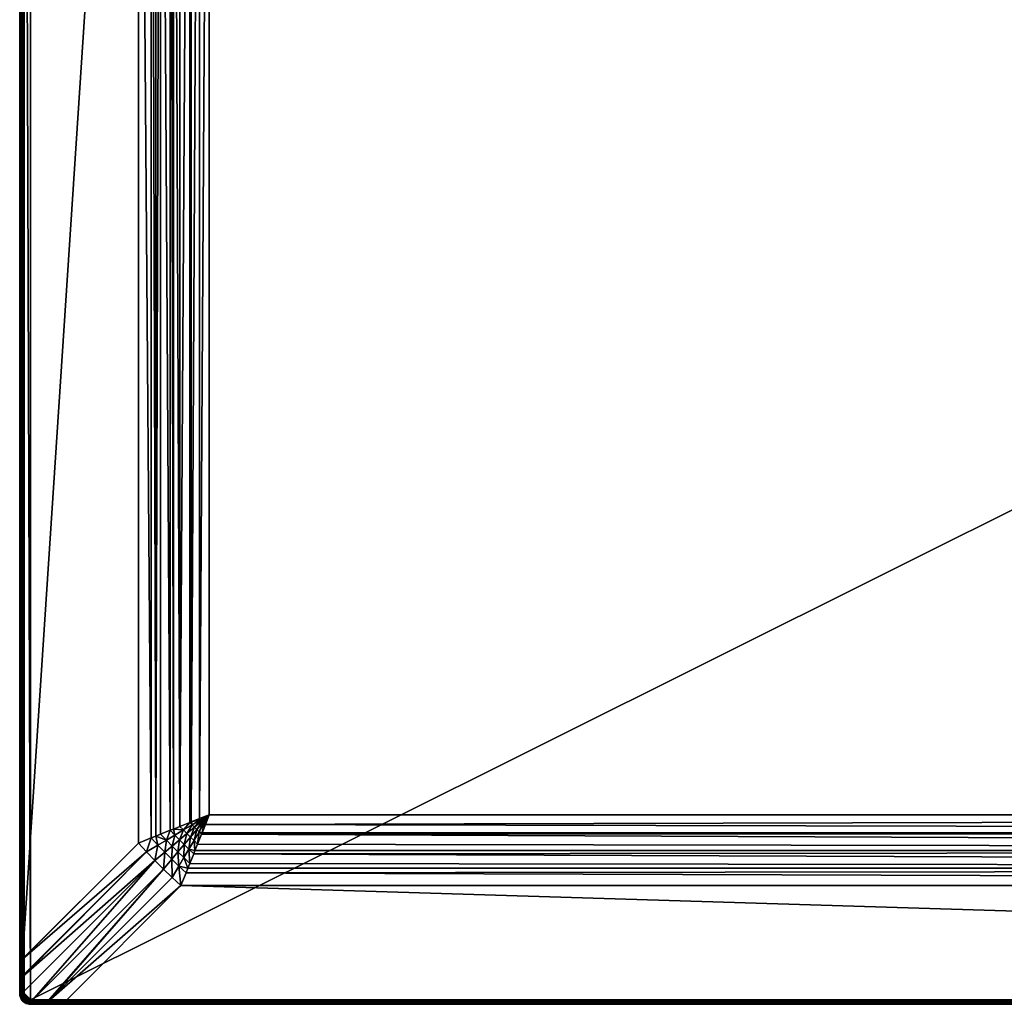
# Model space of a CAD drawing. Header units: inches. Extents: x 9 to 3609, y 44 to 944.
# Tile 1 of 8: x 9 to 459, y 44 to 494. Entities that reach past the tile are written whole.
import ezdxf

# ---------------------------------------------------------------- set-up
doc = ezdxf.new("R2010")
doc.units = ezdxf.units.IN
doc.header["$MEASUREMENT"] = 0
doc.layers.get('0').update_dxf_attribs({"true_color": 0x863b08})

msp = doc.modelspace()

# ---------------------------------------------------------------- meshes
at = {"color": 41, "true_color": 0xe4d699}
mesh = msp.add_polyface(dxfattribs=at)
corners = [(14.19, 45.89, 696.9), (14.19, 941.89, 696.9), (11.19, 938.89, 696.9), (11.24, 939.41, 696.9), (13.67, 941.84, 696.9), (13.16, 941.71, 696.9), (11.19, 48.89, 696.9), (11.24, 48.37, 696.9), (13.67, 45.93, 696.9), (13.16, 46.07, 696.9), (12.69, 941.49, 696.9), (12.26, 941.19, 696.9), (12.26, 46.59, 696.9), (12.69, 46.29, 696.9), (12.2, 46.05, 691.71), (11.82, 46.35, 691.72), (12.35, 47.05, 691.51), (14.71, 45.49, 691.46), (14.07, 45.5, 691.52), (10.79, 49.41, 691.46), (13.91, 45.5, 691.55), (12.35, 940.73, 691.51), (12.01, 941.59, 691.71), (12.07, 941.63, 691.71), (12.47, 941.89, 691.69), (12.91, 942.09, 691.66), (12.97, 942.11, 691.66), (13.43, 942.23, 691.61), (10.8, 939.01, 691.52), (10.81, 939.17, 691.55), (14.71, 942.29, 691.46), (13.91, 942.27, 691.55), (10.79, 938.36, 691.46), (11.88, 941.89, 691.82), (12.19, 942.44, 691.95), (12.32, 942.17, 691.8), (12.81, 942.39, 691.76), (12.88, 942.42, 691.76), (12.19, 942.35, 696.63), (11.82, 941.71, 696.78), (12.35, 942.08, 696.78), (12.04, 941.45, 696.87), (12.52, 941.79, 696.87), (12.93, 942.35, 696.78), (13.05, 942.03, 696.87), (13.55, 942.52, 696.78), (13.61, 942.19, 696.87), (11.89, 940.82, 696.9), (14.19, 942.24, 696.87)]
mesh.append_faces([[corners[k] for k in face] for face in [(0, 1, 2), (2, 1, 3), (3, 1, 4), (3, 4, 5), (2, 6, 0), (0, 6, 7), (0, 7, 8), (8, 7, 9), (5, 10, 3), (3, 10, 11), (7, 12, 13), (7, 13, 9), (14, 15, 16), (17, 18, 19), (19, 18, 20), (19, 20, 16), (21, 22, 23), (21, 23, 24), (24, 25, 21), (21, 25, 26), (21, 26, 27), (28, 29, 30), (30, 29, 21), (30, 21, 31), (31, 21, 27), (30, 32, 28), (33, 34, 35), (23, 33, 35), (23, 35, 24), (24, 35, 36), (24, 36, 25), (25, 37, 26), (38, 39, 40), (39, 41, 40), (40, 41, 42), (40, 42, 43), (43, 42, 44), (45, 44, 46), (41, 47, 11), (41, 11, 42), (42, 11, 10), (42, 10, 44), (44, 10, 5), (44, 5, 46), (46, 5, 4), (46, 4, 48), (48, 4, 1)]], dxfattribs={"color": 41})
mesh = msp.add_polyface(dxfattribs=at)
corners = [(1809.19, 943.89, 694.9), (30, 943.89, 692.33), (14.19, 943.89, 694.9), (14.19, 45.89, 696.9), (1809.19, 941.89, 696.9), (14.19, 941.89, 696.9), (30, 942.54, 690.44), (1809.19, 889.65, 672.31), (82.88, 889.65, 672.31), (91.36, 128.76, 667), (91.36, 859.02, 667), (95.86, 857.22, 666.9), (85.23, 883.8, 670.5), (1809.19, 881.74, 669.95), (86.05, 881.74, 669.98), (90.48, 870.66, 667.81), (89.28, 873.66, 668.28), (1809.19, 873.66, 668.26), (88.71, 875.09, 668.51), (86.96, 879.47, 669.41), (92.27, 866.2, 667.3), (1809.19, 865.47, 667.24), (92.56, 865.47, 667.25), (94.06, 861.71, 667), (1809.19, 857.22, 666.9), (92.44, 860.1, 666.97), (92.98, 860.64, 666.97), (91.9, 859.56, 666.98), (88.86, 869.06, 667.63), (91.19, 865.12, 667.23), (93.52, 861.18, 666.98), (87.61, 860.52, 667.25), (87.95, 861.89, 667.23), (89.03, 862.97, 667.19), (90.11, 864.05, 667.19), (1809.19, 943.86, 692.02), (30, 943.86, 692.02), (1809.19, 943.79, 691.72), (30, 943.79, 691.72), (1809.19, 943.68, 691.43), (30, 943.68, 691.43), (1809.19, 943.52, 691.17), (30, 943.52, 691.17), (1809.19, 943.32, 690.93), (30, 943.32, 690.93), (1809.19, 943.08, 690.72), (30, 943.08, 690.72), (1809.19, 942.82, 690.56), (30, 942.82, 690.56), (1809.19, 942.54, 690.44), (14.19, 943.86, 695.25), (1809.19, 943.86, 695.25), (14.19, 943.77, 695.58), (1809.19, 943.77, 695.58), (14.19, 943.62, 695.9), (1809.19, 943.62, 695.9), (14.19, 943.42, 696.19), (1809.19, 943.42, 696.19), (14.19, 943.17, 696.43), (1809.19, 943.17, 696.43), (14.19, 942.89, 696.63), (1809.19, 942.89, 696.63), (14.19, 942.57, 696.78), (1809.19, 942.57, 696.78), (14.19, 942.24, 696.87), (1809.19, 942.24, 696.87)]
mesh.append_faces([[corners[k] for k in face] for face in [(0, 1, 2), (3, 4, 5), (6, 7, 8), (9, 10, 11), (8, 7, 12), (12, 13, 14), (15, 16, 17), (17, 16, 18), (13, 18, 19), (13, 19, 14), (15, 17, 20), (20, 21, 22), (22, 21, 23), (23, 24, 11), (11, 25, 26), (27, 25, 11), (10, 27, 11), (28, 15, 20), (28, 20, 29), (29, 20, 22), (29, 22, 30), (30, 22, 23), (30, 23, 11), (10, 31, 27), (27, 32, 25), (25, 33, 26), (26, 33, 34), (34, 29, 30), (34, 30, 26), (26, 30, 11), (1, 35, 36), (36, 37, 38), (38, 39, 40), (40, 41, 42), (42, 43, 44), (44, 45, 46), (46, 47, 48), (48, 49, 6), (0, 2, 50), (51, 50, 52), (53, 52, 54), (55, 54, 56), (57, 56, 58), (59, 58, 60), (61, 60, 62), (63, 62, 64), (65, 64, 5)]], dxfattribs={"color": 41})
mesh = msp.add_polyface(dxfattribs=at)
corners = [(1809.19, 943.89, 694.9), (1809.19, 943.89, 692.33), (30, 943.89, 692.33), (1809.19, 43.89, 692.33), (1809.19, 43.89, 694.9), (30, 43.89, 692.33), (1809.19, 45.89, 696.9), (1809.19, 941.89, 696.9), (14.19, 45.89, 696.9), (95.86, 857.22, 666.9), (1809.19, 130.56, 666.9), (95.86, 130.56, 666.9), (1809.19, 942.54, 690.44), (1809.19, 889.65, 672.31), (30, 942.54, 690.44), (1809.19, 45.24, 690.44), (82.88, 98.12, 672.31), (1809.19, 98.12, 672.31), (92.27, 121.58, 667.3), (1809.19, 122.31, 667.24), (1809.19, 114.12, 668.26), (1809.19, 106.04, 669.95), (88.71, 112.69, 668.51), (85.23, 103.98, 670.5), (85.23, 883.8, 670.5), (1809.19, 881.74, 669.95), (1809.19, 873.66, 668.26), (88.71, 875.09, 668.51), (92.27, 866.2, 667.3), (1809.19, 865.47, 667.24), (94.06, 861.71, 667), (1809.19, 857.22, 666.9), (30, 43.91, 692.02), (1809.19, 43.91, 692.02), (30, 43.98, 691.72), (1809.19, 43.98, 691.72), (30, 44.1, 691.43), (1809.19, 44.1, 691.43), (30, 44.26, 691.17), (1809.19, 44.26, 691.17), (30, 44.46, 690.93), (1809.19, 44.46, 690.93), (30, 44.69, 690.72), (1809.19, 44.69, 690.72), (30, 44.96, 690.56), (1809.19, 44.96, 690.56), (30, 45.24, 690.44), (1809.19, 943.86, 692.02), (30, 943.86, 692.02), (1809.19, 943.79, 691.72), (30, 943.79, 691.72), (1809.19, 943.68, 691.43), (30, 943.68, 691.43), (1809.19, 943.52, 691.17), (30, 943.52, 691.17), (1809.19, 943.32, 690.93), (30, 943.32, 690.93), (1809.19, 943.08, 690.72), (30, 943.08, 690.72), (1809.19, 942.82, 690.56), (30, 942.82, 690.56), (14.19, 43.89, 694.9), (1809.19, 43.92, 695.25), (14.19, 43.92, 695.25), (1809.19, 44.01, 695.58), (14.19, 44.01, 695.58), (1809.19, 44.16, 695.9), (14.19, 44.16, 695.9), (1809.19, 44.36, 696.19), (14.19, 44.36, 696.19), (1809.19, 44.6, 696.43), (14.19, 44.6, 696.43), (1809.19, 44.89, 696.63), (14.19, 44.89, 696.63), (1809.19, 45.2, 696.78), (14.19, 45.2, 696.78), (1809.19, 45.54, 696.87), (14.19, 45.54, 696.87), (14.19, 943.86, 695.25), (1809.19, 943.86, 695.25), (14.19, 943.77, 695.58), (1809.19, 943.77, 695.58), (14.19, 943.62, 695.9), (1809.19, 943.62, 695.9), (14.19, 943.42, 696.19), (1809.19, 943.42, 696.19), (14.19, 943.17, 696.43), (1809.19, 943.17, 696.43), (14.19, 942.89, 696.63), (1809.19, 942.89, 696.63), (14.19, 942.57, 696.78), (1809.19, 942.57, 696.78), (14.19, 942.24, 696.87), (1809.19, 942.24, 696.87), (14.19, 941.89, 696.9)]
mesh.append_faces([[corners[k] for k in face] for face in [(0, 1, 2), (3, 4, 5), (6, 7, 8), (9, 10, 11), (12, 13, 14), (15, 16, 17), (18, 19, 20), (21, 22, 20), (23, 21, 17), (24, 13, 25), (26, 27, 25), (28, 26, 29), (30, 29, 31), (3, 32, 33), (33, 34, 35), (35, 36, 37), (37, 38, 39), (39, 40, 41), (41, 42, 43), (43, 44, 45), (45, 46, 15), (2, 1, 47), (48, 47, 49), (50, 49, 51), (52, 51, 53), (54, 53, 55), (56, 55, 57), (58, 57, 59), (60, 59, 12), (61, 4, 62), (63, 62, 64), (65, 64, 66), (67, 66, 68), (69, 68, 70), (71, 70, 72), (73, 72, 74), (75, 74, 76), (77, 76, 6), (0, 78, 79), (79, 80, 81), (81, 82, 83), (83, 84, 85), (85, 86, 87), (87, 88, 89), (89, 90, 91), (91, 92, 93), (93, 94, 7)]], dxfattribs={"color": 41})
mesh = msp.add_polyface(dxfattribs=at)
corners = [(1809.19, 857.22, 666.9), (1809.19, 941.89, 696.9), (1809.19, 130.56, 666.9), (1809.19, 45.89, 696.9), (1809.19, 98.12, 672.31), (1809.19, 45.24, 690.44), (1809.19, 106.04, 669.95), (1809.19, 114.12, 668.26), (1809.19, 122.31, 667.24), (1809.19, 43.89, 694.9), (1809.19, 43.89, 692.33), (1809.19, 43.91, 692.02), (1809.19, 865.47, 667.24), (1809.19, 889.65, 672.31), (1809.19, 873.66, 668.26), (1809.19, 881.74, 669.95), (1809.19, 942.54, 690.44), (1809.19, 943.89, 692.33), (1809.19, 942.82, 690.56), (1809.19, 943.68, 691.43), (1809.19, 943.79, 691.72), (1809.19, 943.86, 692.02), (1809.19, 943.89, 694.9), (1809.19, 943.86, 695.25), (1809.19, 45.54, 696.87), (1809.19, 45.2, 696.78), (1809.19, 44.01, 695.58), (1809.19, 43.92, 695.25), (1809.19, 44.16, 695.9), (1809.19, 44.36, 696.19), (1809.19, 43.98, 691.72), (1809.19, 44.1, 691.43), (1809.19, 44.26, 691.17), (1809.19, 44.46, 690.93), (1809.19, 44.69, 690.72), (1809.19, 44.96, 690.56), (1809.19, 942.89, 696.63), (1809.19, 943.17, 696.43), (1809.19, 943.42, 696.19), (1809.19, 44.89, 696.63), (1809.19, 44.6, 696.43), (1809.19, 943.08, 690.72), (1809.19, 943.32, 690.93), (1809.19, 943.52, 691.17), (1809.19, 943.77, 695.58), (1809.19, 943.62, 695.9), (1809.19, 942.57, 696.78), (1809.19, 942.24, 696.87), (95.86, 857.22, 666.9), (94.06, 126.06, 667)]
mesh.append_faces([[corners[k] for k in face] for face in [(0, 1, 2), (2, 1, 3), (2, 3, 4), (4, 3, 5), (6, 7, 4), (4, 7, 8), (4, 8, 2), (9, 10, 5), (5, 10, 11), (0, 12, 13), (13, 12, 14), (13, 14, 15), (13, 16, 17), (17, 16, 18), (19, 20, 21), (13, 17, 0), (0, 17, 22), (0, 22, 23), (5, 3, 9), (9, 3, 24), (9, 24, 25), (26, 27, 28), (28, 27, 9), (28, 9, 29), (11, 30, 5), (5, 30, 31), (5, 31, 32), (33, 34, 32), (32, 34, 35), (32, 35, 5), (36, 0, 37), (37, 0, 38), (25, 39, 9), (9, 39, 40), (9, 40, 29), (18, 41, 17), (17, 41, 42), (17, 42, 21), (21, 42, 43), (21, 43, 19), (23, 44, 0), (0, 44, 45), (0, 45, 38), (36, 46, 0), (0, 46, 47), (0, 47, 1), (0, 2, 48), (49, 2, 8)]], dxfattribs={"color": 41})
mesh = msp.add_polyface(dxfattribs=at)
corners = [(9.19, 938.89, 694.9), (9.19, 930.85, 692.61), (9.19, 923.08, 692.33), (9.19, 760.89, 694.9), (9.19, 760.89, 692.33), (9.19, 582.89, 694.9), (9.19, 582.89, 692.33), (9.21, 923.08, 692.02), (9.21, 64.7, 692.02), (9.29, 923.08, 691.72), (9.29, 64.7, 691.72), (9.4, 923.08, 691.43), (9.4, 64.7, 691.43), (9.56, 923.08, 691.17), (9.56, 64.7, 691.17), (9.76, 923.08, 690.93), (9.76, 64.7, 690.93), (9.99, 923.08, 690.72), (9.99, 64.7, 690.72), (10.26, 923.08, 690.56), (10.26, 64.7, 690.56), (10.54, 923.08, 690.44), (10.66, 930.67, 690.68), (10.79, 938.36, 691.46), (10.67, 930.99, 690.69), (10.36, 930.98, 690.8), (9.19, 938.73, 693.47), (9.22, 930.87, 692.29), (9.22, 938.78, 693.13), (9.3, 930.9, 691.97), (9.31, 938.82, 692.8), (9.43, 930.92, 691.67), (9.45, 938.87, 692.49), (9.6, 930.94, 691.4), (9.64, 938.91, 692.21), (9.82, 930.96, 691.16), (10.08, 930.97, 690.96), (9.22, 938.89, 695.25), (9.31, 48.89, 695.58), (9.31, 938.89, 695.58), (9.46, 48.89, 695.9), (9.46, 938.89, 695.9), (9.66, 48.89, 696.19), (9.66, 938.89, 696.19), (9.9, 48.89, 696.43), (9.9, 938.89, 696.43), (10.19, 48.89, 696.63), (10.19, 938.89, 696.63), (10.51, 48.89, 696.78), (10.51, 938.89, 696.78), (10.84, 48.89, 696.87), (10.84, 938.89, 696.87), (11.19, 48.89, 696.9), (11.19, 938.89, 696.9)]
mesh.append_faces([[corners[k] for k in face] for face in [(0, 1, 2), (0, 2, 3), (3, 2, 4), (3, 4, 5), (5, 4, 6), (7, 6, 4), (7, 4, 2), (8, 7, 9), (10, 9, 11), (12, 11, 13), (14, 13, 15), (16, 15, 17), (18, 17, 19), (20, 19, 21), (22, 21, 19), (23, 24, 25), (1, 26, 27), (27, 28, 29), (29, 30, 31), (31, 32, 33), (33, 34, 35), (2, 1, 7), (7, 1, 27), (7, 27, 9), (9, 27, 29), (9, 29, 11), (11, 29, 31), (11, 31, 13), (13, 31, 33), (13, 33, 15), (15, 33, 35), (15, 35, 17), (17, 35, 36), (17, 36, 19), (19, 36, 25), (19, 25, 22), (22, 25, 24), (0, 3, 37), (37, 3, 5), (37, 38, 39), (39, 40, 41), (41, 42, 43), (43, 44, 45), (45, 46, 47), (47, 48, 49), (49, 50, 51), (51, 52, 53)]], dxfattribs={"color": 41})
mesh = msp.add_polyface(dxfattribs=at)
corners = [(9.19, 64.7, 692.33), (9.19, 48.89, 694.9), (9.19, 226.89, 694.9), (9.19, 582.89, 694.9), (9.19, 582.89, 692.33), (9.19, 404.89, 694.9), (9.19, 404.89, 692.33), (9.19, 226.89, 692.33), (9.19, 64.56, 692.33), (9.21, 64.55, 692.02), (9.21, 64.7, 692.02), (9.29, 64.55, 691.72), (9.29, 64.7, 691.72), (9.4, 64.55, 691.43), (9.4, 64.7, 691.43), (9.56, 64.55, 691.17), (9.56, 64.7, 691.17), (9.76, 64.55, 690.93), (9.76, 64.7, 690.93), (10, 64.55, 690.72), (9.99, 64.7, 690.72), (10.26, 64.55, 690.56), (10.26, 64.7, 690.56), (9.22, 56.75, 692.3), (9.3, 56.73, 691.98), (9.43, 56.7, 691.68), (10.54, 64.55, 690.44), (10.54, 64.7, 690.44), (9.21, 923.08, 692.02), (9.29, 923.08, 691.72), (9.4, 923.08, 691.43), (9.56, 923.08, 691.17), (9.76, 923.08, 690.93), (9.99, 923.08, 690.72), (10.26, 923.08, 690.56), (10.54, 923.08, 690.44), (9.22, 48.89, 695.25), (9.22, 938.89, 695.25), (9.31, 48.89, 695.58), (9.31, 938.89, 695.58), (9.46, 48.89, 695.9), (9.46, 938.89, 695.9), (9.66, 48.89, 696.19), (9.66, 938.89, 696.19), (9.9, 48.89, 696.43), (9.9, 938.89, 696.43), (10.19, 48.89, 696.63), (10.19, 938.89, 696.63), (10.51, 48.89, 696.78), (10.51, 938.89, 696.78), (10.84, 48.89, 696.87), (10.84, 938.89, 696.87), (11.19, 48.89, 696.9)]
mesh.append_faces([[corners[k] for k in face] for face in [(0, 1, 2), (3, 4, 5), (5, 4, 6), (5, 6, 2), (2, 6, 7), (2, 7, 0), (8, 0, 9), (9, 0, 10), (9, 10, 11), (11, 10, 12), (11, 12, 13), (13, 12, 14), (13, 14, 15), (15, 14, 16), (15, 16, 17), (17, 16, 18), (17, 18, 19), (19, 18, 20), (19, 20, 21), (21, 20, 22), (23, 8, 9), (24, 9, 11), (25, 11, 13), (26, 21, 22), (26, 22, 27), (0, 7, 10), (10, 7, 6), (6, 4, 28), (6, 28, 10), (10, 29, 12), (12, 30, 14), (14, 31, 16), (16, 32, 18), (18, 33, 20), (20, 34, 22), (22, 35, 27), (3, 5, 36), (36, 5, 2), (36, 2, 1), (3, 36, 37), (37, 36, 38), (39, 38, 40), (41, 40, 42), (43, 42, 44), (45, 44, 46), (47, 46, 48), (49, 48, 50), (51, 50, 52)]], dxfattribs={"color": 41})
mesh = msp.add_polyface(dxfattribs=at)
corners = [(10.54, 923.08, 690.44), (63.42, 870.2, 672.31), (10.54, 64.7, 690.44), (69.28, 119.92, 670.5), (69.28, 867.85, 670.5), (71.34, 120.75, 669.98), (71.34, 867.03, 669.98), (67.11, 874.22, 671.31), (70.94, 878.22, 670.81), (75.51, 874.36, 669.49), (72.36, 871.12, 669.83), (80.1, 866.53, 668.2), (73.61, 866.12, 669.41), (76.21, 868.84, 668.93), (84.24, 876.87, 668.93), (88.71, 875.09, 668.51), (86.54, 872.98, 668.2), (89.28, 873.66, 668.28), (88.86, 869.06, 667.63), (78.72, 877.57, 669.49), (81.54, 874.22, 668.7), (78.86, 871.54, 668.7), (84.38, 870.84, 668.05), (82.23, 868.69, 668.05), (87.24, 867.45, 667.55), (85.63, 865.84, 667.55), (90.11, 864.05, 667.19), (89.03, 862.97, 667.19), (84.02, 864.22, 667.63), (87.95, 861.89, 667.23), (87.61, 860.52, 667.25), (86.88, 860.81, 667.3), (82.42, 862.6, 667.81), (79.42, 863.8, 668.28), (77.99, 864.37, 668.51), (90.48, 870.66, 667.81), (91.9, 859.56, 666.98), (92.44, 860.1, 666.97), (91.19, 865.12, 667.23)]
mesh.append_faces([[corners[k] for k in face] for face in [(0, 1, 2), (3, 1, 4), (5, 4, 6), (7, 8, 9), (1, 7, 10), (11, 12, 13), (13, 12, 6), (13, 6, 10), (10, 6, 4), (10, 4, 1), (14, 15, 16), (16, 15, 17), (16, 17, 18), (9, 19, 20), (9, 20, 21), (21, 20, 22), (21, 22, 23), (23, 22, 24), (23, 24, 25), (25, 24, 26), (25, 26, 27), (7, 9, 10), (10, 9, 21), (10, 21, 13), (13, 21, 23), (13, 23, 11), (11, 23, 25), (11, 25, 28), (28, 25, 27), (28, 27, 29), (30, 31, 29), (29, 31, 32), (29, 32, 28), (28, 32, 33), (28, 33, 11), (11, 33, 34), (11, 34, 12), (17, 35, 18), (36, 30, 29), (37, 29, 27), (19, 14, 20), (20, 14, 16), (20, 16, 22), (22, 16, 18), (22, 18, 24), (24, 18, 38), (24, 38, 26)]], dxfattribs={"color": 41})
mesh = msp.add_polyface(dxfattribs=at)
corners = [(10.54, 64.7, 690.44), (63.42, 870.2, 672.31), (63.42, 117.58, 672.31), (82.42, 862.6, 667.81), (86.88, 860.81, 667.3), (82.42, 125.18, 667.81), (86.88, 126.97, 667.3), (87.61, 860.52, 667.25), (87.61, 127.26, 667.25), (91.36, 859.02, 667), (79.42, 863.8, 668.28), (79.42, 123.98, 668.28), (77.99, 864.37, 668.51), (77.99, 123.41, 668.51), (73.61, 866.12, 669.41), (73.61, 121.66, 669.41), (71.34, 120.75, 669.98), (69.28, 119.92, 670.5), (69.28, 867.85, 670.5), (71.34, 867.03, 669.98), (67.11, 113.55, 671.31), (72.36, 116.66, 669.83), (76.21, 118.94, 668.93), (80.1, 121.24, 668.2), (84.02, 123.56, 667.63), (81.54, 113.56, 668.7), (82.23, 119.08, 668.05), (84.38, 116.93, 668.05), (85.63, 121.94, 667.55), (87.24, 120.33, 667.55), (89.03, 124.81, 667.19), (90.11, 123.73, 667.19), (86.54, 114.8, 668.2), (88.86, 118.72, 667.63), (91.19, 122.65, 667.23), (90.48, 117.12, 667.81), (89.28, 114.12, 668.28), (87.95, 125.89, 667.23), (91.9, 128.22, 666.98), (78.86, 116.24, 668.7)]
mesh.append_faces([[corners[k] for k in face] for face in [(0, 1, 2), (3, 4, 5), (5, 4, 6), (6, 4, 7), (6, 7, 8), (8, 7, 9), (3, 5, 10), (10, 5, 11), (10, 11, 12), (12, 11, 13), (12, 13, 14), (14, 13, 15), (14, 15, 16), (2, 1, 17), (17, 18, 16), (16, 19, 14), (20, 2, 17), (20, 17, 21), (21, 17, 16), (21, 16, 22), (16, 15, 22), (22, 15, 13), (22, 13, 23), (23, 13, 11), (23, 11, 24), (25, 26, 27), (27, 26, 28), (27, 28, 29), (29, 28, 30), (29, 30, 31), (32, 27, 29), (32, 29, 33), (33, 29, 31), (33, 31, 34), (33, 35, 36), (11, 5, 24), (24, 5, 6), (24, 6, 37), (37, 6, 8), (37, 8, 38), (39, 22, 23), (39, 23, 26), (26, 23, 24), (26, 24, 28), (28, 24, 37), (28, 37, 30), (30, 37, 38)]], dxfattribs={"color": 41})
mesh = msp.add_polyface(dxfattribs=at)
corners = [(30, 43.89, 692.33), (1809.19, 43.89, 694.9), (14.19, 43.89, 694.9), (30, 45.24, 690.44), (82.88, 98.12, 672.31), (1809.19, 45.24, 690.44), (95.86, 130.56, 666.9), (1809.19, 130.56, 666.9), (94.06, 126.06, 667), (1809.19, 122.31, 667.24), (92.56, 122.31, 667.25), (92.27, 121.58, 667.3), (1809.19, 114.12, 668.26), (90.48, 117.12, 667.81), (86.05, 106.04, 669.98), (86.96, 108.31, 669.41), (1809.19, 106.04, 669.95), (88.71, 112.69, 668.51), (89.28, 114.12, 668.28), (85.23, 103.98, 670.5), (1809.19, 98.12, 672.31), (87.61, 127.26, 667.25), (91.36, 859.02, 667), (91.36, 128.76, 667), (95.86, 857.22, 666.9), (92.98, 127.14, 666.97), (92.44, 127.68, 666.97), (93.52, 126.6, 666.98), (91.19, 122.65, 667.23), (88.86, 118.72, 667.63), (91.9, 128.22, 666.98), (90.11, 123.73, 667.19), (89.03, 124.81, 667.19), (1809.19, 43.89, 692.33), (30, 43.91, 692.02), (1809.19, 43.91, 692.02), (30, 43.98, 691.72), (1809.19, 43.98, 691.72), (30, 44.1, 691.43), (1809.19, 44.1, 691.43), (30, 44.26, 691.17), (1809.19, 44.26, 691.17), (30, 44.46, 690.93), (1809.19, 44.46, 690.93), (30, 44.69, 690.72), (1809.19, 44.69, 690.72), (30, 44.96, 690.56), (1809.19, 44.96, 690.56), (1809.19, 43.92, 695.25), (14.19, 43.92, 695.25), (1809.19, 44.01, 695.58), (14.19, 44.01, 695.58), (1809.19, 44.16, 695.9), (14.19, 44.16, 695.9), (1809.19, 44.36, 696.19), (14.19, 44.36, 696.19), (1809.19, 44.6, 696.43), (14.19, 44.6, 696.43), (1809.19, 44.89, 696.63), (14.19, 44.89, 696.63), (1809.19, 45.2, 696.78), (14.19, 45.2, 696.78), (1809.19, 45.54, 696.87), (14.19, 45.54, 696.87), (1809.19, 45.89, 696.9), (14.19, 45.89, 696.9)]
mesh.append_faces([[corners[k] for k in face] for face in [(0, 1, 2), (3, 4, 5), (6, 7, 8), (8, 9, 10), (10, 9, 11), (11, 12, 13), (14, 15, 16), (16, 15, 17), (12, 17, 18), (12, 18, 13), (14, 16, 19), (19, 20, 4), (21, 22, 23), (23, 24, 6), (6, 25, 26), (27, 25, 6), (8, 27, 6), (10, 11, 28), (28, 11, 13), (28, 13, 29), (30, 21, 23), (30, 23, 6), (8, 10, 27), (27, 10, 28), (27, 28, 25), (25, 28, 31), (25, 31, 26), (26, 31, 32), (32, 30, 26), (26, 30, 6), (33, 0, 34), (35, 34, 36), (37, 36, 38), (39, 38, 40), (41, 40, 42), (43, 42, 44), (45, 44, 46), (47, 46, 3), (2, 48, 49), (49, 50, 51), (51, 52, 53), (53, 54, 55), (55, 56, 57), (57, 58, 59), (59, 60, 61), (61, 62, 63), (63, 64, 65)]], dxfattribs={"color": 41})
mesh = msp.add_polyface(dxfattribs=at)
corners = [(10.54, 64.7, 690.44), (63.42, 117.58, 672.31), (10.54, 64.55, 690.44), (67.11, 113.55, 671.31), (70.94, 109.56, 670.81), (10.67, 56.63, 690.7), (10.66, 57.1, 690.68), (22.4, 45.36, 690.68), (22.09, 45.37, 690.69), (74.86, 105.63, 670.81), (14.71, 45.49, 691.46), (10.79, 49.41, 691.46), (78.86, 101.81, 671.31), (82.88, 98.12, 672.31), (30, 45.24, 690.44), (72.36, 116.66, 669.83), (75.51, 113.42, 669.49), (78.72, 110.21, 669.49), (81.96, 107.06, 669.83), (86.54, 114.8, 668.2), (86.96, 108.31, 669.41), (84.24, 110.91, 668.93), (86.05, 106.04, 669.98), (85.23, 103.98, 670.5), (78.86, 116.24, 668.7), (81.54, 113.56, 668.7), (82.23, 119.08, 668.05), (84.38, 116.93, 668.05), (88.86, 118.72, 667.63), (89.28, 114.12, 668.28), (88.71, 112.69, 668.51), (76.21, 118.94, 668.93), (30, 44.96, 690.56), (30, 43.89, 692.33), (22.23, 43.89, 692.61), (30, 43.91, 692.02), (22.2, 43.92, 692.29), (30, 43.98, 691.72), (22.18, 43.99, 691.97), (30, 44.1, 691.43), (22.16, 44.12, 691.67), (30, 44.26, 691.17), (22.14, 44.3, 691.4), (30, 44.46, 690.93), (22.12, 44.52, 691.16), (30, 44.69, 690.72), (22.11, 44.78, 690.96), (22.1, 45.06, 690.8)]
mesh.append_faces([[corners[k] for k in face] for face in [(0, 1, 2), (2, 1, 3), (4, 5, 3), (3, 5, 6), (3, 6, 2), (7, 8, 9), (9, 8, 10), (9, 10, 4), (4, 10, 11), (4, 11, 5), (9, 12, 7), (7, 12, 13), (7, 13, 14), (4, 3, 15), (9, 4, 16), (12, 9, 17), (13, 12, 18), (19, 20, 21), (21, 20, 22), (21, 22, 18), (18, 22, 23), (18, 23, 13), (9, 16, 17), (17, 16, 24), (17, 24, 25), (25, 24, 26), (12, 17, 18), (18, 17, 25), (18, 25, 21), (21, 25, 27), (21, 27, 19), (28, 29, 19), (19, 29, 30), (19, 30, 20), (4, 15, 16), (16, 15, 31), (16, 31, 24), (7, 14, 32), (33, 34, 35), (35, 34, 36), (35, 36, 37), (37, 38, 39), (39, 40, 41), (41, 42, 43), (43, 44, 45), (45, 46, 32), (32, 47, 7)]], dxfattribs={"color": 41})
mesh = msp.add_polyface(dxfattribs=at)
corners = [(9.19, 64.7, 692.33), (9.19, 64.56, 692.33), (9.19, 48.89, 694.9), (9.19, 56.77, 692.62), (9.19, 48.89, 693.49), (9.27, 48.02, 694.9), (9.22, 48.84, 693.15), (9.29, 48.07, 693.21), (9.38, 48.05, 692.89), (9.31, 48.79, 692.82), (9.52, 48.03, 692.58), (9.45, 48.75, 692.51), (10.79, 49.41, 691.46), (10.81, 48.61, 691.55), (10.47, 48.62, 691.64), (10.54, 64.55, 690.44), (10.66, 57.1, 690.68), (10.36, 56.64, 690.81), (9.22, 56.75, 692.3), (9.21, 64.55, 692.02), (9.3, 56.73, 691.98), (9.29, 64.55, 691.72), (9.43, 56.7, 691.68), (9.4, 64.55, 691.43), (9.6, 56.68, 691.41), (9.56, 64.55, 691.17), (9.82, 56.67, 691.17), (9.76, 64.55, 690.93), (10.08, 56.65, 690.97), (10, 64.55, 690.72), (10.26, 64.55, 690.56), (10.67, 56.63, 690.7), (9.65, 48.71, 692.23), (9.89, 48.67, 691.99), (10.17, 48.64, 691.79), (9.3, 48.03, 695.25), (9.22, 48.89, 695.25), (9.38, 48.04, 695.58), (9.31, 48.89, 695.58), (9.53, 48.07, 695.9), (9.46, 48.89, 695.9), (9.73, 48.1, 696.19), (9.66, 48.89, 696.19), (9.97, 48.14, 696.43), (9.9, 48.89, 696.43), (10.25, 48.19, 696.63), (10.19, 48.89, 696.63), (10.56, 48.25, 696.78), (10.51, 48.89, 696.78), (10.89, 48.31, 696.87), (10.84, 48.89, 696.87), (11.24, 48.37, 696.9), (11.19, 48.89, 696.9)]
mesh.append_faces([[corners[k] for k in face] for face in [(0, 1, 2), (2, 1, 3), (2, 3, 4), (5, 2, 4), (4, 6, 7), (8, 6, 9), (10, 9, 11), (12, 13, 14), (15, 16, 17), (3, 1, 18), (18, 19, 20), (20, 21, 22), (22, 23, 24), (24, 23, 25), (24, 25, 26), (26, 25, 27), (26, 27, 28), (28, 27, 29), (28, 29, 17), (17, 29, 30), (17, 30, 15), (12, 14, 31), (4, 3, 6), (6, 3, 18), (6, 18, 9), (9, 18, 20), (9, 20, 11), (11, 20, 22), (11, 22, 32), (32, 22, 24), (32, 24, 33), (33, 24, 26), (33, 26, 34), (34, 26, 28), (34, 28, 14), (14, 28, 17), (14, 17, 31), (31, 17, 16), (2, 35, 36), (36, 37, 38), (38, 39, 40), (40, 41, 42), (42, 43, 44), (44, 45, 46), (46, 47, 48), (48, 49, 50), (50, 51, 52)]], dxfattribs={"color": 41})
mesh = msp.add_polyface(dxfattribs=at)
corners = [(9.19, 48.89, 693.49), (9.25, 48.1, 693.55), (9.27, 48.02, 694.9), (9.27, 48.02, 693.56), (9.49, 47.18, 694.9), (9.43, 47.35, 693.6), (9.46, 47.25, 693.6), (9.5, 47.24, 693.27), (9.47, 47.33, 693.26), (9.29, 48.07, 693.21), (9.59, 47.24, 692.95), (9.56, 47.33, 692.94), (9.38, 48.05, 692.89), (9.22, 48.84, 693.15), (9.73, 47.26, 692.64), (9.7, 47.35, 692.63), (9.52, 48.03, 692.58), (9.31, 48.79, 692.82), (9.91, 47.3, 692.36), (9.88, 47.38, 692.35), (9.71, 48.03, 692.3), (9.45, 48.75, 692.51), (9.65, 48.71, 692.23), (10.14, 47.35, 692.12), (10.11, 47.43, 692.11), (9.95, 48.04, 692.06), (9.89, 48.67, 691.99), (9.52, 47.19, 695.25), (9.3, 48.03, 695.25), (9.19, 48.89, 694.9), (9.6, 47.22, 695.58), (9.38, 48.04, 695.58), (9.22, 48.89, 695.25), (9.74, 47.27, 695.9), (9.53, 48.07, 695.9), (9.31, 48.89, 695.58), (9.93, 47.34, 696.19), (9.73, 48.1, 696.19), (9.46, 48.89, 695.9), (10.16, 47.42, 696.43), (9.97, 48.14, 696.43), (9.66, 48.89, 696.19)]
mesh.append_faces([[corners[k] for k in face] for face in [(0, 1, 2), (2, 1, 3), (2, 3, 4), (4, 3, 5), (4, 5, 6), (7, 6, 5), (7, 5, 8), (8, 5, 3), (8, 3, 9), (9, 3, 1), (9, 1, 0), (10, 7, 8), (10, 8, 11), (11, 8, 9), (11, 9, 12), (12, 9, 13), (14, 10, 11), (14, 11, 15), (15, 11, 12), (15, 12, 16), (16, 12, 17), (18, 14, 15), (18, 15, 19), (19, 15, 16), (19, 16, 20), (20, 16, 21), (20, 21, 22), (23, 18, 19), (24, 19, 20), (24, 20, 25), (25, 20, 22), (25, 22, 26), (4, 27, 2), (2, 27, 28), (2, 28, 29), (27, 30, 28), (28, 30, 31), (28, 31, 32), (30, 33, 31), (31, 33, 34), (31, 34, 35), (33, 36, 34), (34, 36, 37), (34, 37, 38), (36, 39, 37), (37, 39, 40), (37, 40, 41)]], dxfattribs={"color": 41})
mesh = msp.add_polyface(dxfattribs=at)
corners = [(9.46, 47.25, 693.6), (9.5, 47.18, 693.61), (9.49, 47.18, 694.9), (9.86, 46.39, 694.9), (9.78, 46.54, 693.64), (9.87, 46.39, 693.64), (10.36, 45.67, 694.9), (10.19, 45.89, 693.66), (10.22, 45.9, 693.32), (9.81, 46.53, 693.3), (9.5, 47.24, 693.27), (10.29, 45.94, 693), (9.89, 46.56, 692.98), (9.59, 47.24, 692.95), (10.47, 45.93, 692.7), (10.4, 46.01, 692.7), (10.02, 46.6, 692.68), (9.73, 47.26, 692.64), (10.56, 46.12, 692.42), (10.19, 46.68, 692.4), (9.91, 47.3, 692.36), (10.74, 46.25, 692.18), (10.4, 46.77, 692.15), (10.14, 47.35, 692.12), (10.64, 46.89, 691.95), (10.4, 47.42, 691.92), (10.38, 45.69, 695.25), (9.89, 46.4, 695.25), (9.52, 47.19, 695.25), (10.45, 45.75, 695.58), (9.96, 46.45, 695.58), (9.6, 47.22, 695.58), (10.57, 45.85, 695.9), (10.09, 46.52, 695.9), (9.74, 47.27, 695.9), (10.72, 45.98, 696.19), (10.27, 46.62, 696.19), (9.93, 47.34, 696.19), (10.48, 46.75, 696.43), (10.16, 47.42, 696.43), (10.73, 46.89, 696.63)]
mesh.append_faces([[corners[k] for k in face] for face in [(0, 1, 2), (2, 1, 3), (1, 4, 3), (3, 4, 5), (3, 5, 6), (6, 5, 7), (8, 7, 5), (8, 5, 9), (5, 4, 9), (9, 4, 1), (9, 1, 10), (1, 0, 10), (11, 8, 9), (11, 9, 12), (12, 9, 10), (12, 10, 13), (14, 11, 15), (15, 11, 12), (15, 12, 16), (16, 12, 13), (16, 13, 17), (18, 15, 16), (18, 16, 19), (19, 16, 17), (19, 17, 20), (21, 19, 22), (22, 19, 20), (22, 20, 23), (24, 22, 23), (24, 23, 25), (3, 26, 27), (3, 27, 2), (2, 27, 28), (27, 29, 30), (27, 30, 28), (28, 30, 31), (29, 32, 30), (30, 32, 33), (30, 33, 31), (31, 33, 34), (32, 35, 33), (33, 35, 36), (33, 36, 34), (34, 36, 37), (36, 38, 37), (37, 38, 39), (38, 40, 39)]], dxfattribs={"color": 41})
mesh = msp.add_polyface(dxfattribs=at)
corners = [(10.27, 45.79, 693.66), (10.37, 45.68, 693.66), (10.36, 45.67, 694.9), (10.98, 45.06, 694.9), (10.8, 45.22, 693.66), (10.98, 45.07, 693.66), (11.69, 44.56, 694.9), (10.19, 45.89, 693.66), (10.81, 45.24, 693.33), (11.4, 44.74, 693.65), (11.41, 44.77, 693.32), (10.29, 45.8, 693.33), (10.22, 45.9, 693.32), (11.44, 44.84, 693), (10.87, 45.3, 693.01), (10.36, 45.85, 693), (10.29, 45.94, 693), (11.51, 44.96, 692.69), (10.96, 45.4, 692.7), (10.47, 45.93, 692.7), (11.6, 45.12, 692.41), (11.08, 45.54, 692.42), (10.62, 46.03, 692.42), (11.72, 45.31, 692.17), (11.23, 45.71, 692.18), (11.41, 45.9, 691.98), (10.8, 46.17, 692.18), (11.71, 44.59, 695.25), (11, 45.08, 695.25), (10.38, 45.69, 695.25), (9.86, 46.39, 694.9), (11.75, 44.66, 695.58), (11.05, 45.15, 695.58), (10.45, 45.75, 695.58), (9.89, 46.4, 695.25), (11.82, 44.79, 695.9), (11.15, 45.26, 695.9), (10.57, 45.85, 695.9), (11.28, 45.42, 696.19), (10.72, 45.98, 696.19), (11.44, 45.61, 696.43), (10.91, 46.13, 696.43), (11.62, 45.82, 696.63)]
mesh.append_faces([[corners[k] for k in face] for face in [(0, 1, 2), (2, 1, 3), (1, 4, 3), (3, 4, 5), (3, 5, 6), (2, 7, 0), (5, 8, 9), (9, 8, 10), (5, 4, 8), (8, 4, 1), (8, 1, 11), (1, 0, 11), (11, 0, 7), (11, 7, 12), (13, 10, 8), (13, 8, 14), (14, 8, 11), (14, 11, 15), (15, 11, 12), (15, 12, 16), (17, 13, 14), (17, 14, 18), (18, 14, 15), (18, 15, 19), (19, 15, 16), (20, 18, 21), (21, 18, 19), (21, 19, 22), (23, 21, 24), (24, 21, 22), (25, 24, 26), (3, 27, 28), (3, 28, 2), (2, 28, 29), (2, 29, 30), (28, 31, 32), (28, 32, 29), (29, 32, 33), (29, 33, 34), (32, 35, 36), (32, 36, 33), (33, 36, 37), (36, 38, 37), (37, 38, 39), (38, 40, 39), (39, 40, 41), (40, 42, 41)]], dxfattribs={"color": 41})
mesh = msp.add_polyface(dxfattribs=at)
corners = [(11.59, 47.39, 696.9), (11.89, 46.96, 696.9), (11.37, 47.86, 696.9), (12.26, 46.59, 696.9), (11.24, 48.37, 696.9), (12.35, 47.05, 691.51), (11.19, 47.17, 691.69), (10.99, 47.61, 691.66), (10.97, 47.67, 691.66), (10.85, 48.13, 691.61), (10.81, 48.61, 691.55), (10.79, 49.41, 691.46), (10.14, 47.35, 692.12), (9.88, 47.38, 692.35), (10.11, 47.43, 692.11), (10.4, 47.42, 691.92), (10.37, 47.5, 691.91), (9.95, 48.04, 692.06), (10.23, 48.06, 691.86), (9.89, 48.67, 691.99), (10.17, 48.64, 691.79), (10.91, 47.02, 691.8), (10.68, 47.51, 691.76), (10.66, 47.58, 691.76), (10.53, 48.09, 691.71), (10.47, 48.62, 691.64), (10.16, 47.42, 696.43), (10.73, 46.89, 696.63), (10.43, 47.52, 696.63), (9.97, 48.14, 696.43), (10.25, 48.19, 696.63), (9.9, 48.89, 696.43), (11, 47.05, 696.78), (10.73, 47.63, 696.78), (10.56, 48.25, 696.78), (10.19, 48.89, 696.63), (11.29, 47.22, 696.87), (11.04, 47.74, 696.87), (10.89, 48.31, 696.87), (10.51, 48.89, 696.78), (10.84, 48.89, 696.87)]
mesh.append_faces([[corners[k] for k in face] for face in [(0, 1, 2), (2, 3, 4), (5, 6, 7), (5, 7, 8), (8, 9, 5), (5, 9, 10), (5, 10, 11), (12, 13, 14), (15, 12, 14), (15, 14, 16), (16, 14, 17), (16, 17, 18), (18, 17, 19), (18, 19, 20), (21, 15, 22), (22, 15, 16), (22, 16, 23), (23, 16, 18), (23, 18, 24), (24, 18, 20), (24, 20, 25), (6, 21, 22), (6, 22, 7), (7, 22, 23), (7, 23, 8), (8, 23, 24), (8, 24, 9), (9, 24, 25), (9, 25, 10), (26, 27, 28), (26, 28, 29), (29, 28, 30), (29, 30, 31), (28, 32, 33), (28, 33, 30), (30, 33, 34), (30, 34, 35), (32, 36, 33), (33, 36, 37), (33, 37, 34), (34, 37, 38), (34, 38, 39), (36, 0, 37), (37, 0, 2), (37, 2, 38), (38, 2, 4), (38, 4, 40)]], dxfattribs={"color": 41})
mesh = msp.add_polyface(dxfattribs=at)
corners = [(11.37, 47.86, 696.9), (11.89, 46.96, 696.9), (12.26, 46.59, 696.9), (12.35, 47.05, 691.51), (11.82, 46.35, 691.72), (11.49, 46.71, 691.71), (11.45, 46.76, 691.71), (11.19, 47.17, 691.69), (10.62, 46.03, 692.42), (10.47, 45.93, 692.7), (10.4, 46.01, 692.7), (10.56, 46.12, 692.42), (11.23, 45.71, 692.18), (10.8, 46.17, 692.18), (10.74, 46.25, 692.18), (10.19, 46.68, 692.4), (11.41, 45.9, 691.98), (11.01, 46.33, 691.97), (10.96, 46.4, 691.97), (10.4, 46.77, 692.15), (10.64, 46.89, 691.95), (11.61, 46.12, 691.82), (11.24, 46.51, 691.82), (11.19, 46.58, 691.82), (10.91, 47.02, 691.8), (10.4, 47.42, 691.92), (12.2, 46.05, 691.71), (12.02, 45.79, 691.81), (10.72, 45.98, 696.19), (10.91, 46.13, 696.43), (10.27, 46.62, 696.19), (10.48, 46.75, 696.43), (11.62, 45.82, 696.63), (11.13, 46.32, 696.63), (10.73, 46.89, 696.63), (11.82, 46.07, 696.78), (11.37, 46.52, 696.78), (11, 47.05, 696.78), (10.43, 47.52, 696.63), (12.04, 46.32, 696.87), (11.63, 46.74, 696.87), (11.29, 47.22, 696.87), (11.59, 47.39, 696.9)]
mesh.append_faces([[corners[k] for k in face] for face in [(0, 1, 2), (3, 4, 5), (3, 5, 6), (6, 7, 3), (8, 9, 10), (8, 10, 11), (12, 8, 13), (13, 8, 11), (13, 11, 14), (14, 11, 15), (16, 13, 17), (17, 13, 14), (17, 14, 18), (18, 14, 19), (18, 19, 20), (21, 16, 17), (21, 17, 22), (22, 17, 18), (22, 18, 23), (23, 18, 20), (23, 20, 24), (24, 20, 25), (26, 27, 21), (26, 21, 4), (4, 21, 22), (4, 22, 5), (5, 22, 23), (5, 23, 6), (6, 23, 24), (6, 24, 7), (28, 29, 30), (30, 29, 31), (29, 32, 33), (29, 33, 31), (31, 33, 34), (32, 35, 33), (33, 35, 36), (33, 36, 34), (34, 36, 37), (34, 37, 38), (35, 39, 36), (36, 39, 40), (36, 40, 37), (37, 40, 41), (39, 2, 40), (40, 2, 1), (40, 1, 41), (41, 1, 42)]], dxfattribs={"color": 41})
mesh = msp.add_polyface(dxfattribs=at)
corners = [(11.49, 44.68, 693.65), (11.7, 44.57, 693.64), (11.69, 44.56, 694.9), (12.48, 44.19, 694.9), (10.98, 45.07, 693.66), (11.4, 44.74, 693.65), (12.17, 44.34, 693.29), (12.18, 44.31, 693.62), (11.5, 44.71, 693.32), (11.41, 44.77, 693.32), (12.19, 44.43, 692.96), (11.53, 44.79, 692.99), (11.44, 44.84, 693), (12.22, 44.56, 692.66), (11.59, 44.91, 692.69), (11.51, 44.96, 692.69), (12.28, 44.74, 692.38), (11.68, 45.07, 692.41), (11.6, 45.12, 692.41), (10.96, 45.4, 692.7), (12.36, 44.96, 692.14), (11.8, 45.27, 692.17), (11.72, 45.31, 692.17), (11.08, 45.54, 692.42), (11.93, 45.49, 691.96), (11.86, 45.54, 691.97), (11.23, 45.71, 692.18), (11.41, 45.9, 691.98), (12.09, 45.75, 691.81), (12.02, 45.79, 691.81), (11.61, 46.12, 691.82), (12.49, 44.22, 695.25), (11.71, 44.59, 695.25), (10.98, 45.06, 694.9), (12.52, 44.3, 695.58), (11.75, 44.66, 695.58), (11, 45.08, 695.25), (12.57, 44.44, 695.9), (11.82, 44.79, 695.9), (11.05, 45.15, 695.58), (11.92, 44.96, 696.19), (11.15, 45.26, 695.9), (11.28, 45.42, 696.19), (12.05, 45.18, 696.43), (11.44, 45.61, 696.43), (12.19, 45.42, 696.63), (11.62, 45.82, 696.63), (12.35, 45.7, 696.78), (11.82, 46.07, 696.78)]
mesh.append_faces([[corners[k] for k in face] for face in [(0, 1, 2), (2, 1, 3), (2, 4, 5), (2, 5, 0), (6, 7, 8), (7, 1, 8), (8, 1, 0), (8, 0, 5), (5, 9, 8), (10, 6, 8), (10, 8, 11), (11, 8, 9), (11, 9, 12), (13, 10, 11), (13, 11, 14), (14, 11, 12), (14, 12, 15), (16, 13, 14), (16, 14, 17), (17, 14, 15), (17, 15, 18), (18, 15, 19), (20, 17, 21), (21, 17, 18), (21, 18, 22), (22, 18, 23), (24, 21, 22), (24, 22, 25), (25, 22, 26), (25, 26, 27), (28, 24, 25), (28, 25, 29), (29, 25, 27), (29, 27, 30), (2, 31, 32), (2, 32, 33), (32, 34, 35), (32, 35, 36), (35, 37, 38), (35, 38, 39), (38, 40, 41), (41, 40, 42), (40, 43, 42), (42, 43, 44), (43, 45, 44), (44, 45, 46), (46, 47, 48)]], dxfattribs={"color": 41})
mesh = msp.add_polyface(dxfattribs=at)
corners = [(13.18, 45.6, 691.63), (13.13, 45.62, 691.64), (12.35, 47.05, 691.51), (12.68, 45.78, 691.68), (12.25, 46.01, 691.7), (12.2, 46.05, 691.71), (13.66, 45.52, 691.58), (12.36, 44.96, 692.14), (12.28, 44.74, 692.38), (11.68, 45.07, 692.41), (13.64, 44.88, 691.83), (13.02, 44.72, 692.09), (13.06, 44.99, 691.89), (12.94, 44.74, 692.09), (12.99, 45.01, 691.89), (12.45, 45.21, 691.94), (11.8, 45.27, 692.17), (11.93, 45.49, 691.96), (13.64, 45.19, 691.68), (13.12, 45.29, 691.73), (13.06, 45.3, 691.74), (12.56, 45.49, 691.78), (12.09, 45.75, 691.81), (12.02, 45.79, 691.81), (12.64, 44.63, 696.19), (12.72, 44.86, 696.43), (11.92, 44.96, 696.19), (12.05, 45.18, 696.43), (13.45, 44.67, 696.43), (13.5, 44.95, 696.63), (12.82, 45.13, 696.63), (12.19, 45.42, 696.63), (13.55, 45.26, 696.78), (12.93, 45.43, 696.78), (12.35, 45.7, 696.78), (11.62, 45.82, 696.63), (13.61, 45.59, 696.87), (13.05, 45.74, 696.87), (12.52, 45.99, 696.87), (11.82, 46.07, 696.78), (12.04, 46.32, 696.87), (13.16, 46.07, 696.9), (12.69, 46.29, 696.9), (12.26, 46.59, 696.9)]
mesh.append_faces([[corners[k] for k in face] for face in [(0, 1, 2), (1, 3, 2), (2, 3, 4), (2, 4, 5), (2, 6, 0), (7, 8, 9), (10, 11, 12), (12, 11, 13), (12, 13, 14), (14, 13, 7), (14, 7, 15), (15, 7, 16), (15, 16, 17), (18, 12, 19), (19, 12, 14), (19, 14, 20), (20, 14, 15), (20, 15, 21), (21, 15, 17), (21, 17, 22), (0, 19, 20), (0, 20, 1), (1, 20, 21), (1, 21, 3), (3, 21, 22), (3, 22, 4), (4, 22, 23), (4, 23, 5), (24, 25, 26), (26, 25, 27), (28, 29, 25), (25, 29, 30), (25, 30, 27), (27, 30, 31), (30, 32, 33), (30, 33, 31), (31, 33, 34), (31, 34, 35), (33, 36, 37), (33, 37, 34), (34, 37, 38), (34, 38, 39), (39, 38, 40), (37, 41, 38), (38, 41, 42), (38, 42, 40), (40, 42, 43)]], dxfattribs={"color": 41})
mesh = msp.add_polyface(dxfattribs=at)
corners = [(13.32, 43.96, 694.9), (13.32, 43.98, 693.55), (14.19, 43.89, 694.9), (13.78, 43.91, 693.52), (12.35, 47.05, 691.51), (13.91, 45.5, 691.55), (13.66, 45.52, 691.58), (14.05, 44.15, 692.51), (14.09, 44.01, 692.82), (13.7, 44.03, 692.86), (14.01, 44.34, 692.23), (13.67, 44.17, 692.55), (13.97, 44.59, 691.99), (13.65, 44.37, 692.27), (13.94, 44.86, 691.79), (13.64, 44.61, 692.03), (13.92, 45.17, 691.64), (13.64, 44.88, 691.83), (13.64, 45.19, 691.68), (13.74, 43.94, 693.18), (14.14, 43.92, 693.15), (12.98, 44.07, 693.24), (12.97, 44.16, 692.92), (12.97, 44.3, 692.61), (12.99, 44.49, 692.33), (13.02, 44.72, 692.09), (13.06, 44.99, 691.89), (13.12, 45.29, 691.73), (13.18, 45.6, 691.63), (14.19, 43.92, 695.25), (13.33, 43.99, 695.25), (14.19, 44.01, 695.58), (13.34, 44.08, 695.58), (14.19, 44.16, 695.9), (13.37, 44.23, 695.9), (14.19, 44.36, 696.19), (13.4, 44.43, 696.19), (14.19, 44.6, 696.43), (13.45, 44.67, 696.43), (14.19, 44.89, 696.63), (13.5, 44.95, 696.63), (14.19, 45.2, 696.78), (13.55, 45.26, 696.78), (12.82, 45.13, 696.63), (14.19, 45.54, 696.87), (13.61, 45.59, 696.87), (12.93, 45.43, 696.78), (14.19, 45.89, 696.9), (13.67, 45.93, 696.9), (13.05, 45.74, 696.87), (13.16, 46.07, 696.9)]
mesh.append_faces([[corners[k] for k in face] for face in [(0, 1, 2), (2, 1, 3), (4, 5, 6), (7, 8, 9), (10, 7, 11), (12, 10, 13), (14, 12, 15), (16, 14, 17), (5, 16, 18), (19, 20, 3), (19, 3, 21), (21, 3, 1), (8, 19, 9), (9, 19, 21), (7, 9, 11), (11, 9, 22), (10, 11, 13), (13, 11, 23), (12, 13, 15), (15, 13, 24), (14, 15, 17), (17, 15, 25), (16, 17, 18), (18, 17, 26), (5, 18, 6), (6, 18, 27), (6, 27, 28), (2, 29, 0), (0, 29, 30), (29, 31, 30), (30, 31, 32), (31, 33, 32), (32, 33, 34), (33, 35, 34), (34, 35, 36), (35, 37, 36), (36, 37, 38), (37, 39, 38), (38, 39, 40), (39, 41, 40), (40, 41, 42), (40, 42, 43), (42, 44, 45), (42, 45, 46), (45, 47, 48), (45, 48, 49), (49, 48, 50)]], dxfattribs={"color": 41})
mesh = msp.add_polyface(dxfattribs=at)
corners = [(14.19, 43.89, 694.9), (14.19, 43.89, 693.49), (14.35, 43.89, 693.47), (30, 43.89, 692.33), (22.23, 43.89, 692.61), (13.78, 43.91, 693.52), (14.71, 45.49, 691.46), (22.09, 45.37, 690.69), (22.1, 45.06, 690.8), (14.3, 43.92, 693.13), (14.14, 43.92, 693.15), (14.25, 44.01, 692.8), (14.09, 44.01, 692.82), (14.21, 44.15, 692.49), (14.05, 44.15, 692.51), (14.17, 44.34, 692.21), (14.01, 44.34, 692.23), (14.14, 44.58, 691.97), (13.97, 44.59, 691.99), (14.11, 44.86, 691.77), (13.94, 44.86, 691.79), (14.09, 45.17, 691.62), (13.92, 45.17, 691.64), (14.07, 45.5, 691.52), (13.91, 45.5, 691.55), (22.2, 43.92, 692.29), (22.18, 43.99, 691.97), (22.16, 44.12, 691.67), (22.14, 44.3, 691.4), (22.12, 44.52, 691.16), (22.11, 44.78, 690.96), (30, 43.98, 691.72), (30, 44.1, 691.43), (30, 44.26, 691.17), (30, 44.46, 690.93), (30, 44.69, 690.72), (30, 44.96, 690.56), (22.4, 45.36, 690.68), (13.74, 43.94, 693.18), (14.19, 45.2, 696.78), (14.19, 45.54, 696.87), (13.55, 45.26, 696.78), (14.19, 45.89, 696.9), (13.61, 45.59, 696.87)]
mesh.append_faces([[corners[k] for k in face] for face in [(0, 1, 2), (3, 0, 4), (4, 0, 2), (0, 5, 1), (6, 7, 8), (2, 1, 9), (9, 1, 10), (9, 10, 11), (11, 10, 12), (11, 12, 13), (13, 12, 14), (13, 14, 15), (15, 14, 16), (15, 16, 17), (17, 16, 18), (17, 18, 19), (19, 18, 20), (19, 20, 21), (21, 20, 22), (21, 22, 23), (23, 22, 24), (4, 2, 25), (25, 2, 9), (25, 9, 26), (26, 9, 11), (26, 11, 27), (27, 11, 13), (27, 13, 28), (28, 13, 15), (28, 15, 29), (29, 15, 17), (29, 17, 30), (30, 17, 19), (30, 19, 8), (8, 19, 21), (8, 21, 6), (6, 21, 23), (31, 25, 26), (32, 26, 27), (33, 27, 28), (34, 28, 29), (35, 29, 30), (36, 30, 8), (37, 8, 7), (10, 1, 5), (12, 10, 38), (39, 40, 41), (40, 42, 43)]], dxfattribs={"color": 41})
mesh = msp.add_polyface(dxfattribs=at)
corners = [(13.01, 44.03, 693.58), (13.32, 43.98, 693.55), (13.32, 43.96, 694.9), (11.7, 44.57, 693.64), (12.18, 44.31, 693.62), (12.48, 44.19, 694.9), (12.48, 44.2, 693.61), (12.92, 44.05, 693.58), (12.98, 44.07, 693.24), (12.89, 44.09, 693.25), (12.17, 44.34, 693.29), (13.7, 44.03, 692.86), (12.97, 44.16, 692.92), (12.88, 44.18, 692.92), (12.19, 44.43, 692.96), (13.67, 44.17, 692.55), (12.97, 44.3, 692.61), (12.89, 44.32, 692.62), (12.22, 44.56, 692.66), (13.65, 44.37, 692.27), (12.99, 44.49, 692.33), (12.91, 44.51, 692.34), (12.28, 44.74, 692.38), (13.64, 44.61, 692.03), (13.02, 44.72, 692.09), (12.94, 44.74, 692.09), (12.36, 44.96, 692.14), (13.33, 43.99, 695.25), (12.49, 44.22, 695.25), (11.69, 44.56, 694.9), (13.34, 44.08, 695.58), (12.52, 44.3, 695.58), (11.71, 44.59, 695.25), (13.37, 44.23, 695.9), (12.57, 44.44, 695.9), (11.75, 44.66, 695.58), (13.4, 44.43, 696.19), (12.64, 44.63, 696.19), (11.82, 44.79, 695.9), (11.92, 44.96, 696.19), (13.45, 44.67, 696.43), (12.72, 44.86, 696.43)]
mesh.append_faces([[corners[k] for k in face] for face in [(0, 1, 2), (3, 4, 5), (5, 4, 6), (5, 6, 2), (2, 6, 7), (2, 7, 0), (1, 0, 8), (8, 0, 7), (8, 7, 9), (9, 7, 10), (7, 6, 10), (10, 6, 4), (11, 8, 12), (12, 8, 9), (12, 9, 13), (13, 9, 10), (13, 10, 14), (15, 12, 16), (16, 12, 13), (16, 13, 17), (17, 13, 14), (17, 14, 18), (19, 16, 20), (20, 16, 17), (20, 17, 21), (21, 17, 18), (21, 18, 22), (23, 20, 24), (24, 20, 21), (24, 21, 25), (25, 21, 22), (25, 22, 26), (2, 27, 5), (5, 27, 28), (5, 28, 29), (27, 30, 28), (28, 30, 31), (28, 31, 32), (30, 33, 31), (31, 33, 34), (31, 34, 35), (33, 36, 34), (34, 36, 37), (34, 37, 38), (38, 37, 39), (36, 40, 37), (37, 40, 41)]], dxfattribs={"color": 41})

doc.saveas('drawing.dxf')
